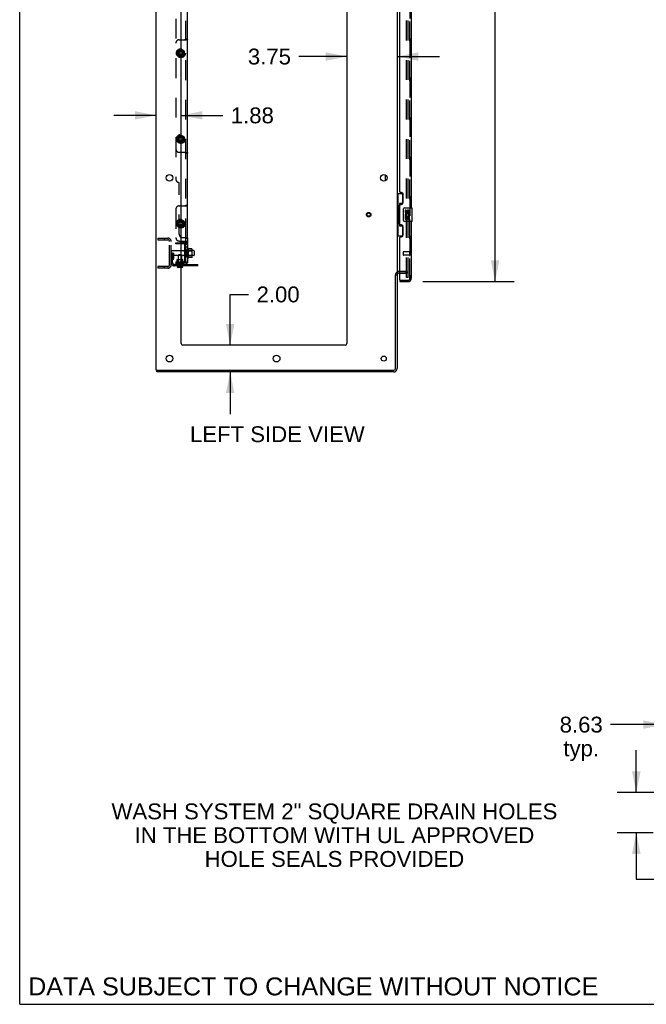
# Model space of a CAD drawing. Header units: inches. Extents: x 0 to 268, y 0 to 174.
# Tile 1 of 125: x 0 to 47, y 0 to 74. Entities that reach past the tile are written whole.
import ezdxf

# ---------------------------------------------------------------- set-up
doc = ezdxf.new("R2010")
doc.units = ezdxf.units.IN
doc.header["$LTSCALE"] = 14.754949
doc.header["$MEASUREMENT"] = 0
doc.linetypes.add('HIDDEN', pattern=[0.2, 0.1, -0.1])
doc.layers.get('0').update_dxf_attribs({"linetype": 'CONTINUOUS'})
for name, color, linetype in [('DEFAULT_2', 8, 'HIDDEN'), ('DIMENSIONS', 7, 'CONTINUOUS'), ('LEFT_OR_SECONDARY_DOOR_ASSEMBLY', 7, 'CONTINUOUS'), ('RIGHT_OR_MAIN_DOOR_ASSEMBLY', 7, 'CONTINUOUS'), ('SUBPANEL', 7, 'CONTINUOUS')]:
    doc.layers.add(name, color=color, linetype=linetype)
doc.styles.get("Standard").update_dxf_attribs({"font": 'arial.ttf'})
doc.dimstyles.new('DIMSTYLE_1', dxfattribs={"dimtxt": 1.183552, "dimasz": 1.578069, "dimexe": 0.09, "dimexo": 0.07, "dimgap": 0.0375, "dimtad": 0, "dimtih": 1, "dimtoh": 1, "dimzin": 4, "dimdsep": 46, "dimtxsty": 'Standard', "dimblk": '_FILLED', "dimblk1": '_FILLED', "dimblk2": '_FILLED', "dimcen": 0.09, "dimadec": 3, "dimazin": 1, "dimtfac": 1, "dimtdec": 3, "dimtofl": 0, "dimtmove": 0, "dimatfit": 3, "dimldrblk": '_FILLED', "dimfxl": 0, "dimtolj": 1, "dimtzin": 4, "dimarcsym": 0})

# ---------------------------------------------------------------- blocks, each defined once
blk = doc.blocks.new('_FILLED')
at = {"color": 0, "linetype": 'ByBlock'}
blk.add_solid([(0, 0), (-1, 0.2), (-1, -0.2)], dxfattribs=at)
blk = doc.blocks.new('*D11')
at = {"layer": 'DIMENSIONS', "color": 2, "linetype": 'Continuous'}
for p, q in [((30.101, 128.474), (36.915, 128.474)), ((35.495, 128.474), (35.495, 93.28)), ((35.495, 53.974), (35.495, 89.138)), ((30.101, 53.974), (36.915, 53.974))]:
    blk.add_line(p, q, dxfattribs=at)
at = {"layer": 'DIMENSIONS', "color": 2, "linetype": 'Continuous', "xscale": 1.5780694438, "yscale": 1.5780694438, "zscale": 1.5780694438}
for p, rotation in [((35.495, 128.474), 90), ((35.495, 53.974), 270)]:
    blk.add_blockref('_FILLED', p, dxfattribs=dict(at, rotation=rotation))
at = {"layer": 'DIMENSIONS', "color": 2, "linetype": 'Continuous', "insert": (35.495, 92.689), "char_height": 1.1836, "width": 6.05415, "attachment_point": 2, "line_spacing_factor": 0.9}
blk.add_mtext('74.50\\PDOORS', dxfattribs=at)
blk = doc.blocks.new('*D14')
at = {"layer": 'DIMENSIONS', "color": 2, "linetype": 'Continuous'}
for p, q in [((56.768, 17.917), (56.768, 22.309)), ((48.143, 20.889), (44.127, 20.889)), ((56.768, 20.889), (59.924, 20.889))]:
    blk.add_line(p, q, dxfattribs=at)
at = {"layer": 'DIMENSIONS', "color": 2, "linetype": 'Continuous', "xscale": 1.5780694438, "yscale": 1.5780694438, "zscale": 1.5780694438}
blk.add_blockref('_FILLED', (48.143, 20.889), dxfattribs=at)
at = {"layer": 'DIMENSIONS', "color": 2, "linetype": 'Continuous', "xscale": 1.5780694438, "yscale": 1.5780694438, "zscale": 1.5780694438, "rotation": 180}
blk.add_blockref('_FILLED', (56.768, 20.889), dxfattribs=at)
at = {"layer": 'DIMENSIONS', "color": 2, "linetype": 'Continuous', "insert": (41.928, 21.48), "char_height": 1.1836, "width": 3.21627, "attachment_point": 2, "line_spacing_factor": 0.9}
blk.add_mtext('8.63\\Ptyp.', dxfattribs=at)
blk = doc.blocks.new('*D15')
at = {"layer": 'DIMENSIONS', "color": 2, "linetype": 'Continuous'}
for p, q in [((46.041, 15.813), (46.041, 18.969)), ((54.664, 15.813), (44.62, 15.813)), ((47.289, 12.813), (44.62, 12.813)), ((46.041, 12.813), (46.041, 9.349)), ((46.041, 9.349), (47.421, 9.349))]:
    blk.add_line(p, q, dxfattribs=at)
at = {"layer": 'DIMENSIONS', "color": 2, "linetype": 'Continuous', "xscale": 1.5780694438, "yscale": 1.5780694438, "zscale": 1.5780694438}
for p, rotation in [((46.041, 15.813), 270), ((46.041, 12.813), 90)]:
    blk.add_blockref('_FILLED', p, dxfattribs=dict(at, rotation=rotation))
at = {"layer": 'DIMENSIONS', "color": 2, "linetype": 'Continuous', "insert": (49.621, 9.941), "char_height": 1.1836, "width": 3.21627, "attachment_point": 2, "line_spacing_factor": 0.9}
blk.add_mtext('3.00\\Ptyp.', dxfattribs=at)
blk = doc.blocks.new('*D20')
at = {"layer": 'DIMENSIONS', "color": 2, "linetype": 'Continuous'}
for p, q in [((24.435, 70.782), (20.849, 70.782)), ((28.185, 70.782), (31.341, 70.782))]:
    blk.add_line(p, q, dxfattribs=at)
at = {"layer": 'DIMENSIONS', "color": 2, "linetype": 'Continuous', "xscale": 1.5780694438, "yscale": 1.5780694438, "zscale": 1.5780694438}
blk.add_blockref('_FILLED', (24.435, 70.782), dxfattribs=at)
at = {"layer": 'DIMENSIONS', "color": 2, "linetype": 'Continuous', "xscale": 1.5780694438, "yscale": 1.5780694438, "zscale": 1.5780694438, "rotation": 180}
blk.add_blockref('_FILLED', (28.185, 70.782), dxfattribs=at)
at = {"layer": 'DIMENSIONS', "color": 2, "linetype": 'Continuous', "insert": (20.257, 71.374), "char_height": 1.1836, "width": 3.21627, "attachment_point": 3, "line_spacing_factor": 0.9}
blk.add_mtext('3.75', dxfattribs=at)
blk = doc.blocks.new('*D21')
at = {"layer": 'DIMENSIONS', "color": 2, "linetype": 'Continuous'}
for p, q in [((15.714, 49.224), (15.714, 53.016)), ((15.714, 53.016), (17.095, 53.016)), ((15.714, 47.224), (15.714, 44.067))]:
    blk.add_line(p, q, dxfattribs=at)
at = {"layer": 'DIMENSIONS', "color": 2, "linetype": 'Continuous', "xscale": 1.5780694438, "yscale": 1.5780694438, "zscale": 1.5780694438}
for p, rotation in [((15.714, 49.224), 270), ((15.714, 47.224), 90)]:
    blk.add_blockref('_FILLED', p, dxfattribs=dict(at, rotation=rotation))
at = {"layer": 'DIMENSIONS', "color": 2, "linetype": 'Continuous', "insert": (17.687, 53.608), "char_height": 1.1836, "width": 3.21627, "attachment_point": 1, "line_spacing_factor": 0.9}
blk.add_mtext('2.00', dxfattribs=at)
blk = doc.blocks.new('*D22')
at = {"layer": 'DIMENSIONS', "color": 2, "linetype": 'Continuous'}
for p, q in [((10.185, 66.388), (7.029, 66.388)), ((12.06, 66.388), (15.169, 66.388))]:
    blk.add_line(p, q, dxfattribs=at)
at = {"layer": 'DIMENSIONS', "color": 2, "linetype": 'Continuous', "xscale": 1.5780694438, "yscale": 1.5780694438, "zscale": 1.5780694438}
blk.add_blockref('_FILLED', (10.185, 66.388), dxfattribs=at)
at = {"layer": 'DIMENSIONS', "color": 2, "linetype": 'Continuous', "xscale": 1.5780694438, "yscale": 1.5780694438, "zscale": 1.5780694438, "rotation": 180}
blk.add_blockref('_FILLED', (12.06, 66.388), dxfattribs=at)
at = {"layer": 'DIMENSIONS', "color": 2, "linetype": 'Continuous', "insert": (15.761, 66.979), "char_height": 1.1836, "width": 3.21627, "attachment_point": 1, "line_spacing_factor": 0.9}
blk.add_mtext('1.88', dxfattribs=at)

msp = doc.modelspace()

# ---------------------------------------------------------------- linework, layer by layer
at = {"color": 7, "linetype": 'Continuous'}
for p, q in [((0, 0), (0, 173.588)), ((10.185, 47.349), (10.185, 131.099)), ((12.06, 49.349), (12.06, 127.724)), ((24.435, 127.724), (24.435, 49.349)), ((28.185, 127.942), (28.185, 54.505)), ((27.311, 61.508), (27.311, 61.94)), ((12.238, 56.264), (12.06, 56.264)), ((12.238, 55.934), (12.06, 55.934)), ((12.3, 56.356), (12.3, 55.841)), ((12.605, 55.743), (12.605, 56.454)), ((12.623, 56.423), (12.623, 56.423)), ((12.85, 56.417), (12.632, 56.417)), ((12.851, 56.417), (12.85, 56.417)), ((12.871, 55.843), (12.871, 56.354)), ((13.005, 56.286), (12.871, 56.286)), ((13.005, 55.911), (12.871, 55.911)), ((13.035, 56.256), (13.035, 55.941)), ((13.31, 55.151), (12.06, 55.151)), ((12.85, 55.78), (12.632, 55.78)), ((13.31, 55.151), (13.31, 55.255)), ((28.06, 47.474), (28.06, 54.467)), ((28.066, 54.474), (28.185, 54.474)), ((28.185, 54.474), (28.185, 47.474)), ((28.389, 54.599), (28.31, 54.599)), ((24.31, 49.224), (12.185, 49.224)), ((10.185, 47.349), (27.935, 47.349)), ((10.248, 47.224), (10.248, 47.349)), ((27.935, 47.224), (10.248, 47.224)), ((0, 0), (268.272, 0))]:
    msp.add_line(p, q, dxfattribs=at)
at = {"color": 3, "linetype": 'Continuous'}
msp.add_line((12.06, 55.255), (13.31, 55.255), dxfattribs=at)
at = {"color": 7, "linetype": 'Continuous'}
for points in [[(12.632, 56.417), (12.63, 56.418), (12.629, 56.418), (12.628, 56.418), (12.627, 56.418), (12.627, 56.419), (12.626, 56.419), (12.626, 56.419), (12.625, 56.42), (12.625, 56.42), (12.625, 56.421), (12.624, 56.421), (12.624, 56.421), (12.624, 56.421), (12.624, 56.422), (12.623, 56.422), (12.623, 56.422), (12.623, 56.423)], [(12.859, 56.412), (12.858, 56.413), (12.857, 56.414), (12.856, 56.415), (12.855, 56.416), (12.853, 56.417), (12.851, 56.417)], [(12.623, 55.774), (12.623, 55.775), (12.623, 55.775), (12.623, 55.775), (12.624, 55.776), (12.624, 55.776), (12.624, 55.776), (12.624, 55.776), (12.625, 55.777), (12.625, 55.777), (12.625, 55.777), (12.626, 55.778), (12.626, 55.778), (12.627, 55.778), (12.627, 55.779), (12.628, 55.779), (12.629, 55.779), (12.63, 55.78), (12.632, 55.78)], [(12.859, 55.786), (12.858, 55.784), (12.857, 55.783), (12.856, 55.782), (12.855, 55.781), (12.853, 55.78), (12.851, 55.78), (12.85, 55.78)]]:
    msp.add_lwpolyline(points, dxfattribs=at)
for centre, radius in [((11.185, 61.724), 0.25), ((27.185, 61.724), 0.25), ((11.185, 48.224), 0.25), ((19.185, 48.224), 0.25), ((27.185, 48.224), 0.188)]:
    msp.add_circle(centre, radius, dxfattribs=at)
for centre, radius, start, end in [((12.238, 56.326), 0.0625, 270, 360), ((12.238, 55.871), 0.0625, 0, 90), ((12.355, 56.356), 0.055, 0, 180), ((12.574, 56.433), 0.0384, 34.44966, 180), ((12.005, 56.099), 0.698, 27.6814, 30.66313), ((12.73, 56.354), 0.141, 0, 23.95), ((13.005, 56.256), 0.03, 0, 90), ((13.005, 55.941), 0.03, 270, 360), ((12.355, 55.841), 0.055, 180, 360), ((12.574, 55.764), 0.0384, 180, 325.55034), ((12.005, 56.099), 0.698, 329.33687, 332.3186), ((12.73, 55.843), 0.141, 336.05, 360), ((28.31, 54.474), 0.125, 90, 180), ((12.185, 49.349), 0.125, 180, 270), ((24.31, 49.349), 0.125, 270, 360), ((27.935, 47.474), 0.25, 270, 360), ((27.935, 47.474), 0.125, 270, 360)]:
    msp.add_arc(centre, radius, start, end, dxfattribs=at)
at = {"layer": 'DEFAULT_2', "color": 8, "linetype": 'HIDDEN'}
for p, q in [((28.873, 54.286), (28.873, 128.161)), ((28.998, 54.286), (28.998, 128.161)), ((10.31, 57.224), (11.06, 57.224)), ((10.31, 57.224), (10.31, 57.099)), ((10.31, 57.099), (11.06, 57.099)), ((10.79, 57.224), (10.79, 57.099)), ((11.185, 55.224), (11.185, 56.974)), ((11.31, 55.224), (11.31, 56.974)), ((11.414, 56.099), (11.31, 56.099)), ((12.06, 56.264), (11.34, 56.264)), ((12.06, 55.934), (11.34, 55.934)), ((11.4, 55.758), (11.4, 56.099)), ((11.4, 55.924), (11.504, 55.924)), ((11.414, 56.099), (11.504, 56.099)), ((11.414, 55.397), (11.414, 56.099)), ((11.504, 55.758), (11.504, 56.099)), ((12.41, 56.356), (12.41, 55.841)), ((12.871, 56.286), (12.41, 56.286)), ((12.871, 55.911), (12.41, 55.911)), ((12.535, 55.764), (12.535, 56.433)), ((12.555, 56.282), (12.535, 56.302)), ((12.555, 55.915), (12.535, 55.895)), ((12.555, 56.282), (12.851, 56.282)), ((12.555, 56.282), (12.555, 55.915)), ((12.555, 55.915), (12.851, 55.915)), ((12.851, 56.282), (12.871, 56.302)), ((12.851, 56.282), (12.851, 55.915)), ((12.851, 55.915), (12.871, 55.895)), ((11.398, 55.752), (11.349, 55.684)), ((11.483, 55.691), (11.434, 55.624)), ((12.06, 55.255), (11.557, 55.255)), ((12.06, 55.151), (11.557, 55.151)), ((12.807, 55.151), (12.807, 55.255)), ((13.063, 55.151), (13.063, 55.255)), ((11.06, 55.099), (10.31, 55.099)), ((10.31, 55.099), (10.31, 54.974)), ((11.06, 54.974), (10.31, 54.974)), ((10.79, 55.099), (10.79, 54.974)), ((28.81, 54.724), (28.31, 54.724)), ((28.31, 54.724), (28.81, 54.724)), ((28.389, 54.599), (28.81, 54.599)), ((28.998, 54.286), (28.873, 54.286)), ((28.998, 54.286), (28.873, 54.286))]:
    msp.add_line(p, q, dxfattribs=at)
for radius in [0.164, 0.124]:
    msp.add_circle((26.06, 58.974), radius, dxfattribs=at)
for centre, radius, start, end in [((11.06, 56.974), 0.25, 0, 90), ((11.06, 56.974), 0.125, 0, 90), ((11.34, 56.234), 0.03, 90, 180), ((11.34, 55.964), 0.03, 180, 270), ((11.06, 55.224), 0.25, 270, 360), ((11.06, 55.224), 0.125, 270, 360), ((11.518, 55.563), 0.208, 144.24611, 180), ((11.557, 55.397), 0.246, 180, 270), ((11.39, 55.758), 0.01, 324.24611, 360), ((11.518, 55.563), 0.104, 144.24611, 180), ((11.557, 55.397), 0.142, 180, 270), ((11.39, 55.758), 0.114, 324.24611, 360), ((28.31, 54.474), 0.25, 90, 180), ((28.81, 54.536), 0.188, 0, 90), ((28.81, 54.536), 0.0625, 0, 90)]:
    msp.add_arc(centre, radius, start, end, dxfattribs=at)
at = {"layer": 'LEFT_OR_SECONDARY_DOOR_ASSEMBLY', "color": 8, "linetype": 'HIDDEN'}
for p, q in [((29.139, 54.22), (29.139, 128.227)), ((28.639, 56.192), (28.639, 55.964)), ((29.096, 56.202), (28.649, 56.202)), ((29.096, 55.954), (28.649, 55.954)), ((29.096, 56.22), (29.096, 55.936)), ((28.409, 54.078), (28.997, 54.078))]:
    msp.add_line(p, q, dxfattribs=at)
at = {"layer": 'LEFT_OR_SECONDARY_DOOR_ASSEMBLY', "color": 3, "linetype": 'Continuous'}
for p, q in [((29.243, 79.974), (29.243, 59.474)), ((28.389, 60.681), (28.389, 78.766)), ((28.509, 60.621), (28.449, 60.621)), ((28.639, 59.871), (28.639, 60.491)), ((28.389, 58.266), (28.389, 59.681)), ((28.449, 59.741), (28.509, 59.741)), ((28.509, 58.206), (28.449, 58.206)), ((29.243, 58.474), (29.243, 54.22)), ((28.639, 57.456), (28.639, 58.076)), ((28.389, 54.098), (28.389, 57.266)), ((28.449, 57.326), (28.509, 57.326)), ((28.389, 53.974), (28.997, 53.974))]:
    msp.add_line(p, q, dxfattribs=at)
at = {"layer": 'LEFT_OR_SECONDARY_DOOR_ASSEMBLY', "color": 7, "linetype": 'Continuous'}
for p, q in [((28.185, 60.549), (28.626, 60.549)), ((28.224, 60.549), (28.224, 59.524)), ((28.589, 60.549), (28.589, 59.769)), ((28.325, 59.554), (28.325, 59.574)), ((28.589, 59.814), (28.362, 59.814)), ((28.362, 59.814), (28.362, 58.134)), ((28.203, 59.524), (28.325, 59.524)), ((28.203, 59.524), (28.203, 58.424)), ((28.325, 58.424), (28.325, 59.524)), ((28.648, 58.574), (28.648, 59.374)), ((28.748, 59.474), (29.288, 59.474)), ((28.849, 59.319), (28.786, 59.319)), ((28.786, 59.319), (28.786, 59.183)), ((28.804, 58.858), (28.786, 58.858)), ((28.786, 58.858), (28.786, 58.628)), ((28.838, 58.858), (28.866, 58.877)), ((28.838, 58.858), (29.1, 58.858)), ((28.849, 59.183), (28.849, 59.319)), ((28.914, 59.246), (28.914, 59.177)), ((28.974, 59.183), (28.974, 59.225)), ((29.03, 58.894), (29.087, 58.869)), ((29.037, 59.225), (29.037, 59.089)), ((29.037, 59.089), (29.1, 59.089)), ((29.1, 59.089), (29.1, 59.225)), ((29.1, 58.628), (29.1, 58.858)), ((29.303, 58.489), (29.303, 59.459)), ((28.203, 58.424), (28.325, 58.424)), ((28.224, 58.424), (28.224, 57.399)), ((28.325, 58.373), (28.325, 58.393)), ((28.362, 58.134), (28.589, 58.134)), ((28.589, 58.178), (28.589, 57.399)), ((29.288, 58.474), (28.748, 58.474)), ((28.786, 58.628), (28.849, 58.628)), ((28.849, 58.795), (28.914, 58.795)), ((28.849, 58.628), (28.849, 58.795)), ((28.914, 58.795), (28.914, 58.659)), ((28.914, 58.659), (28.974, 58.659)), ((28.974, 58.795), (29.037, 58.795)), ((28.974, 58.659), (28.974, 58.795)), ((29.037, 58.795), (29.037, 58.628)), ((29.037, 58.628), (29.1, 58.628)), ((28.185, 57.399), (28.626, 57.399)), ((28.389, 54.078), (28.409, 54.078)), ((28.389, 54.078), (28.389, 53.974))]:
    msp.add_line(p, q, dxfattribs=at)
for points in [[(28.362, 59.79), (28.362, 59.787), (28.363, 59.783), (28.364, 59.779), (28.365, 59.774), (28.367, 59.77), (28.369, 59.765), (28.371, 59.759), (28.374, 59.753), (28.378, 59.747), (28.381, 59.74), (28.386, 59.732), (28.391, 59.725), (28.396, 59.716), (28.398, 59.713)], [(28.648, 59.374), (28.648, 59.38), (28.649, 59.386), (28.65, 59.392), (28.651, 59.398), (28.653, 59.404), (28.655, 59.41)], [(28.398, 58.235), (28.396, 58.231), (28.391, 58.223), (28.386, 58.215), (28.381, 58.207), (28.378, 58.201), (28.374, 58.194), (28.371, 58.188), (28.369, 58.183), (28.367, 58.177), (28.365, 58.173), (28.364, 58.168), (28.363, 58.164), (28.362, 58.161), (28.362, 58.157)], [(28.655, 58.537), (28.653, 58.543), (28.651, 58.549), (28.65, 58.555), (28.649, 58.561), (28.648, 58.567), (28.648, 58.574)]]:
    msp.add_lwpolyline(points, dxfattribs=at)
at = {"layer": 'LEFT_OR_SECONDARY_DOOR_ASSEMBLY', "color": 3, "linetype": 'Continuous'}
for centre, radius, start, end in [((28.449, 60.681), 0.06, 180, 270), ((28.509, 60.491), 0.13, 0, 90), ((28.449, 59.681), 0.06, 90, 180), ((28.509, 59.871), 0.13, 270, 360), ((28.449, 58.266), 0.06, 180, 270), ((28.509, 58.076), 0.13, 0, 90), ((28.509, 57.456), 0.13, 270, 360), ((28.449, 57.266), 0.06, 90, 180), ((28.409, 54.098), 0.02, 180, 270), ((28.997, 54.22), 0.246, 270, 360)]:
    msp.add_arc(centre, radius, start, end, dxfattribs=at)
at = {"layer": 'LEFT_OR_SECONDARY_DOOR_ASSEMBLY', "color": 7, "linetype": 'Continuous'}
for centre, radius, start, end in [((28.748, 59.374), 0.1, 90, 158.79459), ((28.88, 59.183), 0.0943, 180, 360), ((28.94, 58.931), 0.154, 161.41988, 206.19629), ((28.943, 58.932), 0.157, 336.59665, 161.87913), ((28.943, 58.932), 0.157, 205.73705, 207.8532), ((28.88, 59.183), 0.0314, 180, 261.22946), ((28.943, 58.932), 0.0943, 336.59665, 215.11217), ((28.879, 59.188), 0.0362, 263.42855, 341.76278), ((29.006, 59.225), 0.0943, 68.69989, 167.43379), ((29.006, 59.225), 0.0314, 0, 180.04847), ((29.006, 59.225), 0.0943, 0, 68.67039), ((29.288, 59.459), 0.015, 0, 90), ((28.748, 58.574), 0.1, 201.20502, 270), ((29.288, 58.489), 0.015, 270, 360)]:
    msp.add_arc(centre, radius, start, end, dxfattribs=at)
at = {"layer": 'LEFT_OR_SECONDARY_DOOR_ASSEMBLY', "color": 8, "linetype": 'HIDDEN'}
for centre, radius, start, end in [((28.649, 56.192), 0.01, 90, 180), ((28.649, 55.964), 0.01, 180, 270), ((29.118, 56.22), 0.0215, 0, 180), ((29.118, 55.936), 0.0215, 180, 360), ((28.997, 54.22), 0.142, 270, 360)]:
    msp.add_arc(centre, radius, start, end, dxfattribs=at)
at = {"layer": 'LEFT_OR_SECONDARY_DOOR_ASSEMBLY', "color": 7, "linetype": 'Continuous'}
for centre, start_param, end_param in [((28.429, 59.564), 0.699287, 1.51401), ((28.429, 59.564), -4.655602, -3.84088), ((28.429, 58.383), 0.699287, 1.51401), ((28.429, 58.383), -4.655602, -3.84088)]:
    msp.add_ellipse(centre, major_axis=(0, 0.18), ratio=0.579493, start_param=start_param, end_param=end_param, dxfattribs=at)
at = {"layer": 'RIGHT_OR_MAIN_DOOR_ASSEMBLY', "color": 8, "linetype": 'HIDDEN'}
for p, q in [((29.139, 128.227), (29.139, 54.22)), ((28.409, 54.078), (28.997, 54.078))]:
    msp.add_line(p, q, dxfattribs=at)
msp.add_arc((28.997, 54.22), 0.142, 270, 360, dxfattribs=at)
at = {"layer": 'SUBPANEL', "color": 8, "linetype": 'HIDDEN'}
for p, q in [((12.41, 57.22), (12.41, 125.228)), ((11.66, 120.817), (11.66, 61.63)), ((12.41, 72.094), (12.535, 72.094)), ((11.91, 72.036), (12.325, 72.036)), ((12.398, 72.043), (12.428, 72.044)), ((11.783, 71.176), (11.783, 70.896)), ((11.785, 71.175), (11.785, 70.898)), ((11.788, 71.185), (12.03, 71.325)), ((12.03, 70.747), (11.788, 70.887)), ((12.03, 71.322), (11.79, 71.183)), ((11.79, 70.889), (12.03, 70.75)), ((12.04, 71.325), (12.283, 71.185)), ((12.28, 71.183), (12.04, 71.322)), ((12.04, 70.75), (12.28, 70.889)), ((12.283, 70.887), (12.04, 70.747)), ((12.285, 71.175), (12.285, 70.898)), ((12.288, 71.176), (12.288, 70.896)), ((11.783, 64.77), (11.783, 64.49)), ((11.785, 64.768), (11.785, 64.491)), ((11.788, 64.779), (12.03, 64.919)), ((12.03, 64.916), (11.79, 64.777)), ((12.04, 64.919), (12.283, 64.779)), ((12.28, 64.777), (12.04, 64.916)), ((12.285, 64.768), (12.285, 64.491)), ((12.288, 64.77), (12.288, 64.49)), ((12.03, 64.341), (11.788, 64.481)), ((11.79, 64.483), (12.03, 64.344)), ((12.04, 64.344), (12.28, 64.483)), ((12.283, 64.481), (12.04, 64.341)), ((11.91, 63.63), (12.325, 63.63)), ((12.41, 63.572), (12.535, 63.572)), ((11.91, 57.505), (11.91, 61.38)), ((11.91, 59.63), (12.325, 59.63)), ((12.398, 59.637), (12.428, 59.637)), ((12.41, 59.687), (12.535, 59.687)), ((11.66, 59.38), (11.66, 57.255)), ((11.783, 58.457), (11.783, 58.177)), ((11.785, 58.456), (11.785, 58.179)), ((11.788, 58.466), (12.03, 58.606)), ((12.03, 58.029), (11.788, 58.169)), ((12.03, 58.603), (11.79, 58.465)), ((11.79, 58.17), (12.03, 58.032)), ((12.04, 58.606), (12.283, 58.466)), ((12.28, 58.465), (12.04, 58.603)), ((12.04, 58.032), (12.28, 58.17)), ((12.283, 58.169), (12.04, 58.029)), ((12.285, 58.456), (12.285, 58.179)), ((12.288, 58.457), (12.288, 58.177)), ((11.66, 56.88), (12.06, 56.88)), ((11.66, 56.802), (11.66, 56.88)), ((12.06, 56.802), (11.66, 56.802)), ((11.91, 57.005), (12.06, 57.005)), ((12.311, 57.005), (12.325, 57.005)), ((12.41, 56.947), (12.535, 56.947)), ((12.41, 56.858), (12.535, 56.858)), ((12.41, 56.857), (12.535, 56.857)), ((12.535, 56.786), (12.41, 56.786)), ((12.535, 56.755), (12.41, 56.755)), ((12.535, 57.22), (12.535, 57.235)), ((11.879, 55.99), (11.849, 55.96)), ((12.097, 55.96), (11.849, 55.96)), ((11.849, 55.255), (11.849, 55.96)), ((11.879, 55.99), (12.067, 55.99)), ((12.067, 55.99), (12.097, 55.96)), ((12.097, 55.934), (12.097, 55.96)), ((12.332, 56.567), (12.41, 56.567)), ((12.332, 55.791), (12.332, 56.406)), ((12.41, 56.577), (12.535, 56.577)), ((12.41, 56.577), (12.535, 56.577)), ((12.41, 56.349), (12.535, 56.349)), ((11.66, 55.458), (12.06, 55.458)), ((11.66, 55.458), (11.66, 55.255)), ((11.66, 55.38), (12.06, 55.38)), ((12.298, 55.255), (11.66, 55.255)), ((11.723, 55.223), (11.723, 55.245)), ((11.733, 55.213), (12.213, 55.213)), ((11.763, 55.628), (11.753, 55.618)), ((11.753, 55.618), (12.06, 55.618)), ((11.753, 55.458), (11.753, 55.618)), ((11.763, 55.628), (12.06, 55.628)), ((11.787, 55.213), (11.787, 55.035)), ((11.801, 55.458), (11.801, 55.255)), ((11.801, 55.404), (11.801, 55.458)), ((12.144, 55.404), (11.801, 55.404)), ((11.848, 55.618), (11.838, 55.628)), ((11.848, 55.414), (11.838, 55.404)), ((11.848, 55.414), (11.848, 55.618)), ((12.098, 55.414), (11.848, 55.414)), ((11.91, 55.38), (11.91, 55.255)), ((12.097, 55.255), (12.097, 55.628)), ((12.098, 55.618), (12.108, 55.628)), ((12.098, 55.414), (12.098, 55.618)), ((12.098, 55.414), (12.108, 55.404)), ((12.144, 55.404), (12.144, 55.458)), ((12.145, 55.458), (12.145, 55.255)), ((12.158, 55.213), (12.158, 55.151)), ((12.223, 55.223), (12.223, 55.245)), ((12.332, 55.692), (12.41, 55.692)), ((12.447, 55.37), (12.385, 55.421)), ((12.41, 55.849), (12.535, 55.849)), ((12.534, 55.374), (12.535, 55.38)), ((12.534, 55.374), (12.535, 55.38)), ((12.158, 55.118), (11.787, 55.118)), ((11.787, 55.062), (11.787, 55.063)), ((11.787, 55.063), (11.787, 55.063)), ((11.791, 55.064), (11.791, 55.065)), ((11.791, 55.063), (11.791, 55.064)), ((11.791, 55.063), (11.792, 55.063)), ((11.792, 55.062), (11.792, 55.063)), ((11.792, 55.062), (11.794, 55.059)), ((12.06, 55.031), (11.794, 55.031)), ((11.811, 55.042), (11.809, 55.044)), ((11.811, 55.042), (11.814, 55.041)), ((11.814, 55.041), (11.815, 55.04)), ((11.816, 55.04), (11.815, 55.04)), ((11.816, 55.039), (11.816, 55.04)), ((11.817, 55.039), (11.816, 55.039)), ((11.818, 55.038), (11.817, 55.039)), ((11.819, 55.038), (11.818, 55.038)), ((11.82, 55.037), (11.819, 55.038)), ((12.123, 55.078), (11.823, 55.078)), ((11.823, 55.074), (11.823, 55.078)), ((11.823, 55.075), (11.823, 55.071)), ((11.825, 55.051), (11.825, 55.054)), ((11.825, 55.051), (11.826, 55.048)), ((11.946, 55.041), (11.949, 55.042)), ((11.951, 55.044), (11.949, 55.042)), ((11.977, 55.063), (11.976, 55.064)), ((11.977, 55.063), (11.977, 55.063)), ((11.978, 55.062), (11.977, 55.063)), ((11.978, 55.062), (11.979, 55.059)), ((12.111, 55.031), (12.113, 55.033)), ((12.114, 55.035), (12.113, 55.033)), ((12.12, 55.051), (12.119, 55.048)), ((12.121, 55.054), (12.12, 55.051)), ((12.122, 55.064), (12.121, 55.06)), ((12.121, 55.061), (12.121, 55.057)), ((12.121, 55.057), (12.121, 55.054)), ((12.123, 55.078), (12.122, 55.074)), ((12.122, 55.074), (12.122, 55.071)), ((12.122, 55.071), (12.122, 55.067)), ((12.122, 55.067), (12.122, 55.064)), ((12.154, 55.064), (12.154, 55.064)), ((12.154, 55.063), (12.154, 55.063)), ((12.158, 55.064), (12.158, 55.064)), ((12.158, 55.063), (12.158, 55.063))]:
    msp.add_line(p, q, dxfattribs=at)
at = {"layer": 'SUBPANEL', "color": 3, "linetype": 'Continuous'}
for p, q in [((12.535, 57.235), (12.535, 125.208)), ((12.252, 56.88), (12.06, 56.88)), ((12.16, 57.255), (12.481, 57.255)), ((12.534, 57.225), (12.535, 57.22)), ((12.535, 57.22), (12.535, 55.38)), ((12.497, 55.353), (12.506, 55.357))]:
    msp.add_line(p, q, dxfattribs=at)
at = {"layer": 'SUBPANEL', "color": 7, "linetype": 'Continuous'}
for p, q in [((12.06, 57.005), (12.311, 57.005)), ((12.252, 56.802), (12.06, 56.802)), ((12.332, 56.406), (12.332, 56.722)), ((12.385, 56.97), (12.395, 56.966)), ((12.41, 57.22), (12.535, 57.22)), ((12.41, 55.38), (12.41, 57.22)), ((12.097, 55.628), (12.097, 55.934)), ((12.06, 55.628), (12.183, 55.628)), ((12.06, 55.618), (12.193, 55.618)), ((12.06, 55.458), (12.252, 55.458)), ((12.06, 55.38), (12.298, 55.38)), ((12.158, 55.035), (12.158, 55.151)), ((12.183, 55.628), (12.193, 55.618)), ((12.193, 55.458), (12.193, 55.618)), ((12.332, 55.538), (12.332, 55.791)), ((12.41, 55.38), (12.535, 55.38)), ((12.481, 55.341), (12.447, 55.37)), ((12.148, 55.031), (12.06, 55.031)), ((12.157, 55.034), (12.158, 55.034)), ((12.157, 55.034), (12.157, 55.034)), ((12.158, 55.034), (12.158, 55.035)), ((12.158, 55.034), (12.158, 55.034))]:
    msp.add_line(p, q, dxfattribs=at)
at = {"layer": 'SUBPANEL', "color": 8, "linetype": 'HIDDEN'}
for points in [[(12.311, 72.036), (12.323, 72.044), (12.336, 72.051), (12.35, 72.057), (12.363, 72.062), (12.375, 72.067), (12.385, 72.071), (12.395, 72.075), (12.403, 72.08), (12.408, 72.086), (12.41, 72.094)], [(12.526, 72.067), (12.523, 72.064), (12.518, 72.06), (12.511, 72.057), (12.501, 72.053), (12.49, 72.051), (12.48, 72.049), (12.469, 72.047), (12.457, 72.046), (12.444, 72.045), (12.431, 72.044), (12.417, 72.044), (12.404, 72.043), (12.388, 72.043)], [(12.428, 72.044), (12.446, 72.044), (12.462, 72.045), (12.478, 72.047), (12.493, 72.05), (12.507, 72.054), (12.519, 72.06), (12.526, 72.067)], [(12.526, 72.067), (12.528, 72.069), (12.533, 72.08), (12.535, 72.094)], [(12.325, 72.036), (12.345, 72.04), (12.367, 72.042), (12.388, 72.043)], [(12.311, 63.63), (12.323, 63.622), (12.336, 63.615), (12.35, 63.609), (12.363, 63.604), (12.375, 63.599), (12.385, 63.595), (12.395, 63.591), (12.403, 63.586), (12.408, 63.58), (12.41, 63.572)], [(12.325, 63.63), (12.345, 63.626), (12.367, 63.624), (12.388, 63.623), (12.398, 63.623)], [(12.398, 63.623), (12.428, 63.622), (12.446, 63.622), (12.462, 63.621), (12.478, 63.619), (12.493, 63.616), (12.507, 63.612), (12.519, 63.605), (12.526, 63.599)], [(12.402, 63.623), (12.419, 63.622), (12.435, 63.621), (12.45, 63.62), (12.465, 63.619), (12.479, 63.617), (12.492, 63.615), (12.504, 63.612), (12.514, 63.608), (12.52, 63.604), (12.524, 63.601), (12.526, 63.599)], [(12.526, 63.599), (12.528, 63.597), (12.533, 63.586), (12.535, 63.572)], [(12.311, 59.63), (12.323, 59.638), (12.336, 59.645), (12.35, 59.651), (12.363, 59.656), (12.375, 59.66), (12.385, 59.665), (12.395, 59.669), (12.403, 59.674), (12.408, 59.68), (12.41, 59.687)], [(12.325, 59.63), (12.345, 59.634), (12.367, 59.636), (12.388, 59.637)], [(12.526, 59.661), (12.523, 59.658), (12.518, 59.654), (12.511, 59.651), (12.501, 59.647), (12.49, 59.644), (12.48, 59.643), (12.469, 59.641), (12.457, 59.64), (12.444, 59.639), (12.431, 59.638), (12.417, 59.637), (12.404, 59.637), (12.388, 59.637)], [(12.428, 59.637), (12.446, 59.638), (12.462, 59.639), (12.478, 59.641), (12.493, 59.644), (12.507, 59.648), (12.519, 59.654), (12.526, 59.661)], [(12.526, 59.661), (12.528, 59.663), (12.533, 59.674), (12.535, 59.687)], [(12.325, 57.005), (12.345, 57.001), (12.367, 56.999), (12.388, 56.998), (12.398, 56.998)], [(12.385, 57.255), (12.384, 57.249), (12.386, 57.244)], [(12.395, 56.966), (12.403, 56.961), (12.408, 56.955), (12.41, 56.947)], [(12.398, 56.998), (12.428, 56.997), (12.446, 56.997), (12.462, 56.996), (12.478, 56.994), (12.493, 56.991), (12.507, 56.987), (12.519, 56.98), (12.526, 56.974)], [(12.402, 56.998), (12.419, 56.997), (12.435, 56.996), (12.45, 56.995), (12.465, 56.994), (12.479, 56.992), (12.492, 56.99), (12.504, 56.987), (12.514, 56.983), (12.52, 56.979), (12.524, 56.976), (12.526, 56.974)], [(12.526, 56.974), (12.528, 56.972), (12.533, 56.961), (12.535, 56.947)], [(12.535, 57.238), (12.535, 57.236), (12.535, 57.234), (12.535, 57.232), (12.534, 57.229), (12.533, 57.227)], [(12.385, 55.421), (12.384, 55.418), (12.386, 55.414), (12.39, 55.41)], [(12.413, 55.399), (12.411, 55.4), (12.407, 55.402)], [(12.407, 55.402), (12.408, 55.401), (12.41, 55.4)], [(12.411, 55.399), (12.415, 55.396), (12.418, 55.393), (12.422, 55.389)], [(12.47, 55.38), (12.47, 55.38), (12.467, 55.38), (12.462, 55.381), (12.457, 55.382), (12.453, 55.383), (12.448, 55.385), (12.443, 55.386), (12.438, 55.388), (12.433, 55.39), (12.429, 55.392), (12.424, 55.394), (12.42, 55.396), (12.415, 55.398), (12.413, 55.399)], [(12.454, 55.379), (12.459, 55.38), (12.464, 55.38), (12.468, 55.38), (12.47, 55.38)], [(12.515, 55.361), (12.523, 55.365), (12.529, 55.369)], [(11.791, 55.065), (11.79, 55.065), (11.79, 55.066), (11.79, 55.066), (11.789, 55.066), (11.789, 55.067), (11.789, 55.067), (11.789, 55.067), (11.788, 55.067), (11.788, 55.067), (11.788, 55.066), (11.788, 55.066), (11.788, 55.066), (11.787, 55.065), (11.787, 55.065), (11.787, 55.064), (11.787, 55.063)], [(11.787, 55.064), (11.787, 55.065), (11.787, 55.065), (11.788, 55.066), (11.788, 55.066), (11.788, 55.066), (11.788, 55.067), (11.788, 55.067), (11.788, 55.067), (11.789, 55.067), (11.789, 55.067), (11.789, 55.066), (11.79, 55.066), (11.79, 55.066), (11.79, 55.065), (11.791, 55.065)], [(11.794, 55.031), (11.792, 55.032), (11.79, 55.033), (11.789, 55.034), (11.787, 55.035)], [(11.798, 55.031), (11.797, 55.031), (11.796, 55.031), (11.795, 55.031), (11.794, 55.031), (11.793, 55.032), (11.792, 55.032), (11.791, 55.032), (11.79, 55.033), (11.789, 55.033), (11.789, 55.034)], [(11.804, 55.047), (11.802, 55.049), (11.8, 55.051), (11.798, 55.054), (11.796, 55.056), (11.794, 55.059), (11.792, 55.062)], [(11.796, 55.056), (11.798, 55.054), (11.8, 55.051)], [(11.804, 55.047), (11.807, 55.046), (11.809, 55.044)], [(11.82, 55.037), (11.821, 55.036), (11.821, 55.036), (11.822, 55.035), (11.823, 55.035), (11.823, 55.034), (11.823, 55.034), (11.824, 55.033), (11.824, 55.033), (11.824, 55.033), (11.824, 55.032), (11.824, 55.032), (11.823, 55.032), (11.823, 55.031), (11.823, 55.031), (11.822, 55.031), (11.822, 55.031), (11.821, 55.031), (11.82, 55.031), (11.82, 55.031), (11.819, 55.031)], [(11.823, 55.034), (11.823, 55.035), (11.822, 55.035), (11.822, 55.036), (11.821, 55.036), (11.82, 55.037), (11.819, 55.037)], [(11.823, 55.072), (11.823, 55.068), (11.823, 55.065), (11.824, 55.062), (11.824, 55.059), (11.824, 55.057)], [(11.825, 55.054), (11.824, 55.057), (11.824, 55.06), (11.824, 55.064), (11.823, 55.067), (11.823, 55.071)], [(11.823, 55.034), (11.824, 55.033), (11.825, 55.032), (11.826, 55.032), (11.826, 55.031), (11.827, 55.031), (11.828, 55.031)], [(11.834, 55.031), (11.832, 55.033), (11.831, 55.035), (11.83, 55.037), (11.829, 55.04), (11.828, 55.042), (11.827, 55.045), (11.826, 55.048)], [(11.826, 55.048), (11.827, 55.046), (11.827, 55.044), (11.828, 55.041), (11.829, 55.039), (11.83, 55.037), (11.831, 55.035), (11.833, 55.033), (11.834, 55.031)], [(11.946, 55.041), (11.945, 55.04), (11.944, 55.04), (11.944, 55.039), (11.943, 55.039), (11.942, 55.038), (11.942, 55.038), (11.941, 55.037), (11.94, 55.037), (11.94, 55.036), (11.94, 55.036), (11.939, 55.035), (11.939, 55.035), (11.939, 55.034), (11.939, 55.034)], [(11.939, 55.034), (11.94, 55.033), (11.94, 55.032), (11.94, 55.032), (11.941, 55.031), (11.941, 55.031), (11.942, 55.031)], [(11.951, 55.044), (11.953, 55.046), (11.955, 55.047), (11.958, 55.049), (11.96, 55.051), (11.962, 55.054), (11.964, 55.056), (11.966, 55.059), (11.968, 55.062)], [(11.968, 55.062), (11.966, 55.059), (11.964, 55.056), (11.962, 55.054), (11.96, 55.051), (11.958, 55.049), (11.955, 55.047)], [(11.977, 55.064), (11.976, 55.065), (11.976, 55.065), (11.975, 55.066), (11.975, 55.066), (11.974, 55.066), (11.974, 55.067), (11.973, 55.067), (11.973, 55.067), (11.972, 55.067), (11.972, 55.067), (11.971, 55.066), (11.971, 55.066), (11.97, 55.066), (11.97, 55.065), (11.969, 55.065), (11.969, 55.064), (11.968, 55.063)], [(11.968, 55.063), (11.968, 55.063), (11.968, 55.062)], [(11.969, 55.064), (11.969, 55.065), (11.97, 55.065), (11.97, 55.066), (11.971, 55.066), (11.971, 55.066), (11.972, 55.067), (11.972, 55.067), (11.973, 55.067), (11.973, 55.067), (11.974, 55.067), (11.974, 55.066), (11.975, 55.066), (11.975, 55.066), (11.976, 55.065), (11.976, 55.065), (11.976, 55.064)], [(11.99, 55.047), (11.988, 55.049), (11.986, 55.051), (11.983, 55.054), (11.981, 55.056), (11.979, 55.059), (11.978, 55.062)], [(11.981, 55.056), (11.983, 55.054), (11.986, 55.051)], [(11.99, 55.047), (11.992, 55.046), (11.994, 55.044), (11.997, 55.042), (11.999, 55.041)], [(11.999, 55.041), (12, 55.04), (12.001, 55.04), (12.002, 55.039), (12.003, 55.039), (12.003, 55.038), (12.004, 55.038), (12.004, 55.037), (12.005, 55.037), (12.005, 55.036), (12.006, 55.036), (12.006, 55.035), (12.006, 55.035), (12.006, 55.034), (12.006, 55.034)], [(12.006, 55.034), (12.006, 55.033), (12.005, 55.032), (12.005, 55.032), (12.005, 55.031), (12.004, 55.031), (12.004, 55.031)], [(12.119, 55.048), (12.119, 55.045), (12.118, 55.042), (12.117, 55.04), (12.116, 55.037), (12.114, 55.035)], [(12.114, 55.035), (12.116, 55.038), (12.117, 55.04), (12.118, 55.043), (12.119, 55.045)], [(12.141, 55.047), (12.143, 55.049), (12.145, 55.051), (12.147, 55.054), (12.15, 55.056), (12.151, 55.059), (12.153, 55.062)], [(12.155, 55.065), (12.155, 55.065), (12.155, 55.066), (12.156, 55.066), (12.156, 55.066), (12.156, 55.067), (12.157, 55.067), (12.157, 55.067), (12.157, 55.067), (12.157, 55.067), (12.158, 55.066), (12.158, 55.066), (12.158, 55.066), (12.158, 55.065), (12.158, 55.065), (12.158, 55.065)]]:
    msp.add_lwpolyline(points, dxfattribs=at)
at = {"layer": 'SUBPANEL', "color": 7, "linetype": 'Continuous'}
for points in [[(12.311, 57.005), (12.323, 56.997), (12.336, 56.99), (12.35, 56.984), (12.363, 56.979), (12.375, 56.974), (12.385, 56.97)], [(12.386, 57.244), (12.39, 57.239), (12.395, 57.236), (12.4, 57.232), (12.405, 57.228), (12.409, 57.224), (12.41, 57.22)], [(12.385, 55.421), (12.384, 55.418), (12.386, 55.414)], [(12.386, 55.414), (12.39, 55.41), (12.395, 55.404), (12.4, 55.399), (12.405, 55.393), (12.409, 55.386), (12.41, 55.38)], [(12.121, 55.033), (12.12, 55.032), (12.12, 55.032), (12.119, 55.031), (12.118, 55.031), (12.117, 55.031)], [(12.132, 55.041), (12.131, 55.04), (12.13, 55.04), (12.129, 55.039), (12.128, 55.039), (12.127, 55.038), (12.127, 55.038), (12.126, 55.037), (12.125, 55.037), (12.124, 55.036), (12.124, 55.036), (12.123, 55.035), (12.123, 55.035), (12.122, 55.034), (12.121, 55.033)], [(12.153, 55.062), (12.151, 55.059), (12.15, 55.056), (12.147, 55.054), (12.145, 55.051), (12.143, 55.049), (12.141, 55.047), (12.139, 55.046), (12.136, 55.044), (12.134, 55.042), (12.132, 55.041)], [(12.157, 55.034), (12.156, 55.033), (12.155, 55.033), (12.154, 55.032), (12.153, 55.032), (12.152, 55.032), (12.151, 55.031), (12.15, 55.031), (12.149, 55.031), (12.149, 55.031), (12.148, 55.031)], [(12.158, 55.062), (12.158, 55.063), (12.158, 55.063), (12.158, 55.064), (12.158, 55.065), (12.158, 55.065), (12.158, 55.066), (12.158, 55.066), (12.158, 55.066), (12.157, 55.067), (12.157, 55.067), (12.157, 55.067), (12.157, 55.067), (12.156, 55.067), (12.156, 55.066), (12.156, 55.066), (12.155, 55.066), (12.155, 55.065), (12.155, 55.065), (12.154, 55.064), (12.154, 55.063), (12.154, 55.063), (12.153, 55.062)]]:
    msp.add_lwpolyline(points, dxfattribs=at)
at = {"layer": 'SUBPANEL', "color": 3, "linetype": 'Continuous'}
for points in [[(12.481, 57.255), (12.489, 57.25), (12.497, 57.246)], [(12.497, 57.246), (12.506, 57.242), (12.515, 57.238), (12.523, 57.234), (12.529, 57.23), (12.534, 57.225)], [(12.481, 55.341), (12.489, 55.348), (12.497, 55.353)], [(12.506, 55.357), (12.515, 55.361), (12.523, 55.365), (12.529, 55.369), (12.534, 55.374)]]:
    msp.add_lwpolyline(points, dxfattribs=at)
at = {"layer": 'SUBPANEL', "color": 8, "linetype": 'HIDDEN'}
for centre, radius in [((12.035, 71.036), 0.335), ((12.035, 71.036), 0.332), ((12.035, 71.036), 0.318), ((12.035, 71.036), 0.315), ((12.035, 71.036), 0.188), ((12.035, 71.036), 0.176), ((12.035, 71.036), 0.156), ((12.035, 71.036), 0.155), ((12.035, 71.036), 0.125), ((12.035, 64.63), 0.335), ((12.035, 64.63), 0.332), ((12.035, 64.63), 0.318), ((12.035, 64.63), 0.315), ((12.035, 64.63), 0.188), ((12.035, 64.63), 0.176), ((12.035, 64.63), 0.156), ((12.035, 64.63), 0.155), ((12.035, 64.63), 0.125), ((12.035, 58.317), 0.335), ((12.035, 58.317), 0.332), ((12.035, 58.317), 0.318), ((12.035, 58.317), 0.315), ((12.035, 58.317), 0.188), ((12.035, 58.317), 0.176), ((12.035, 58.317), 0.156), ((12.035, 58.317), 0.155), ((12.035, 58.317), 0.125)]:
    msp.add_circle(centre, radius, dxfattribs=at)
for centre, radius, start, end in [((11.91, 71.786), 0.25, 90, 180), ((11.793, 71.176), 0.01, 120.00831, 179.98962), ((11.793, 70.896), 0.01, 180.00876, 239.98998), ((11.795, 71.175), 0.01, 120.00732, 179.99584), ((11.795, 70.898), 0.01, 180.00844, 239.99737), ((12.035, 71.316), 0.01, 60.00921, 119.98925), ((12.035, 71.313), 0.01, 60.00953, 119.99509), ((12.035, 70.759), 0.01, 240.00953, 299.99509), ((12.035, 70.756), 0.01, 240.00921, 299.98925), ((12.275, 71.175), 0.01, 0.00844, 59.99737), ((12.275, 70.898), 0.01, 300.00732, 359.99584), ((12.278, 71.176), 0.01, 0.00876, 59.98998), ((12.278, 70.896), 0.01, 300.00831, 359.98962), ((11.793, 64.77), 0.01, 120.00831, 179.98962), ((11.795, 64.768), 0.01, 120.00732, 179.99584), ((12.035, 64.91), 0.01, 60.00921, 119.98925), ((12.035, 64.907), 0.01, 60.00953, 119.99509), ((12.275, 64.768), 0.01, 0.00844, 59.99737), ((12.278, 64.77), 0.01, 0.00876, 59.98998), ((11.793, 64.49), 0.01, 180.00876, 239.98998), ((11.795, 64.491), 0.01, 180.00844, 239.99737), ((12.035, 64.353), 0.01, 240.00953, 299.99509), ((12.035, 64.35), 0.01, 240.00921, 299.98925), ((12.275, 64.491), 0.01, 300.00732, 359.99584), ((12.278, 64.49), 0.01, 300.00831, 359.98962), ((11.91, 63.88), 0.25, 180, 270), ((11.91, 61.63), 0.25, 180, 270), ((11.91, 59.38), 0.25, 90, 180), ((11.793, 58.457), 0.01, 120.00831, 179.98962), ((11.793, 58.177), 0.01, 180.00876, 239.98998), ((11.795, 58.456), 0.01, 120.00732, 179.99584), ((11.795, 58.179), 0.01, 180.00844, 239.99737), ((12.035, 58.597), 0.01, 60.00921, 119.98925), ((12.035, 58.594), 0.01, 60.00953, 119.99509), ((12.275, 58.456), 0.01, 0.00844, 59.99737), ((12.275, 58.179), 0.01, 300.00732, 359.99584), ((12.278, 58.457), 0.01, 0.00876, 59.98998), ((12.278, 58.177), 0.01, 300.00831, 359.98962), ((12.16, 57.505), 0.25, 180, 246.3959), ((12.035, 58.04), 0.01, 240.00953, 299.99509), ((12.035, 58.037), 0.01, 240.00921, 299.98925), ((11.91, 57.255), 0.25, 180, 270), ((12.252, 56.722), 0.158, 0, 5.65198), ((11.733, 55.245), 0.01, 90, 180), ((11.733, 55.223), 0.01, 180, 270), ((12.213, 55.245), 0.01, 0, 90), ((12.213, 55.223), 0.01, 270, 360), ((12.252, 55.538), 0.158, 270, 286.875), ((12.298, 55.492), 0.112, 346.81692, 360), ((12.252, 55.538), 0.158, 354.34802, 360), ((12.298, 55.492), 0.237, 327.11418, 360)]:
    msp.add_arc(centre, radius, start, end, dxfattribs=at)
at = {"layer": 'SUBPANEL', "color": 3, "linetype": 'Continuous'}
for centre, radius, start, end in [((12.16, 57.505), 0.25, 246.3959, 270), ((12.252, 56.722), 0.158, 5.65198, 90), ((12.252, 55.538), 0.158, 286.875, 354.34802), ((12.298, 55.492), 0.237, 270, 327.11418)]:
    msp.add_arc(centre, radius, start, end, dxfattribs=at)
at = {"layer": 'SUBPANEL', "color": 7, "linetype": 'Continuous'}
for centre, radius, start, end in [((12.252, 56.722), 0.08, 0, 90), ((12.252, 55.538), 0.08, 270, 360), ((12.298, 55.492), 0.112, 270, 346.81692)]:
    msp.add_arc(centre, radius, start, end, dxfattribs=at)

# ---------------------------------------------------------------- texts
at = {"layer": 'DIMENSIONS', "color": 2, "linetype": 'Continuous', "attachment_point": 2, "line_spacing_factor": 0.9}
for s, insert, char_height, width in [('LEFT SIDE VIEW', (19.238, 43.168), 1.18355, 13.01467), ('WASH SYSTEM 2" SQUARE DRAIN HOLES\\PIN THE BOTTOM WITH UL APPROVED\\PHOLE SEALS PROVIDED', (23.501, 15), 1.18355, 33.22305), ('DATA SUBJECT TO CHANGE WITHOUT NOTICE', (21.917, 2.007), 1.34136, 42.49465)]:
    msp.add_mtext(s, dxfattribs=dict(at, insert=insert, char_height=char_height, width=width))

# ---------------------------------------------------------------- dimensions: what is measured, and where the dimension line sits
at = {"layer": 'DIMENSIONS', "color": 2, "linetype": 'Continuous'}
for base, p1, p2, text, picture, middle in [((35.495, 128.474), (30.031, 53.974), (30.031, 128.474), '<>\\PDOORS', '*D11', (35.495, 91.209)), ((46.041, 15.813), (44.55, 12.813), (54.734, 15.813), '<>\\Ptyp.', '*D15', (49.621, 8.462))]:
    dim = msp.add_linear_dim(base=base, p1=p1, p2=p2, angle=90, text=text, dimstyle='DIMSTYLE_1', dxfattribs=at)
    dim.commit()
    dim.dimension.update_dxf_attribs({"geometry": picture, "text_midpoint": middle, "dimtype": 160})
for base, p1, p2, picture, middle in [((28.185, 70.782), (24.435, 49.349), (28.185, 54.505), '*D20', (18.652, 70.776)), ((12.060178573, 66.38760593), (10.185178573, 47.348616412), (12.060178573, 49.348616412), '*D22', (17.417766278, 66.381006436))]:
    dim = msp.add_linear_dim(base=base, p1=p1, p2=p2, dimstyle='DIMSTYLE_1', dxfattribs=at)
    dim.commit()
    dim.dimension.update_dxf_attribs({"geometry": picture, "text_midpoint": middle, "dimtype": 160})
dim = msp.add_linear_dim(base=(15.714, 49.224), p1=(10.31, 47.224), p2=(12.185, 49.224), angle=90, dimstyle='DIMSTYLE_1', dxfattribs=at)
dim.commit()
dim.dimension.update_dxf_attribs({"geometry": '*D21', "text_midpoint": (19.28, 53.01), "dimtype": 160})
dim = msp.add_linear_dim(base=(56.76834478, 20.888640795), p1=(48.14334478, 13.062738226), p2=(56.76834478, 17.847386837), text='<>\\Ptyp.', dimstyle='DIMSTYLE_1', dxfattribs=at)
dim.commit()
dim.dimension.update_dxf_attribs({"geometry": '*D14', "text_midpoint": (41.927539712, 20.000976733), "dimtype": 160})

doc.saveas('drawing.dxf')
